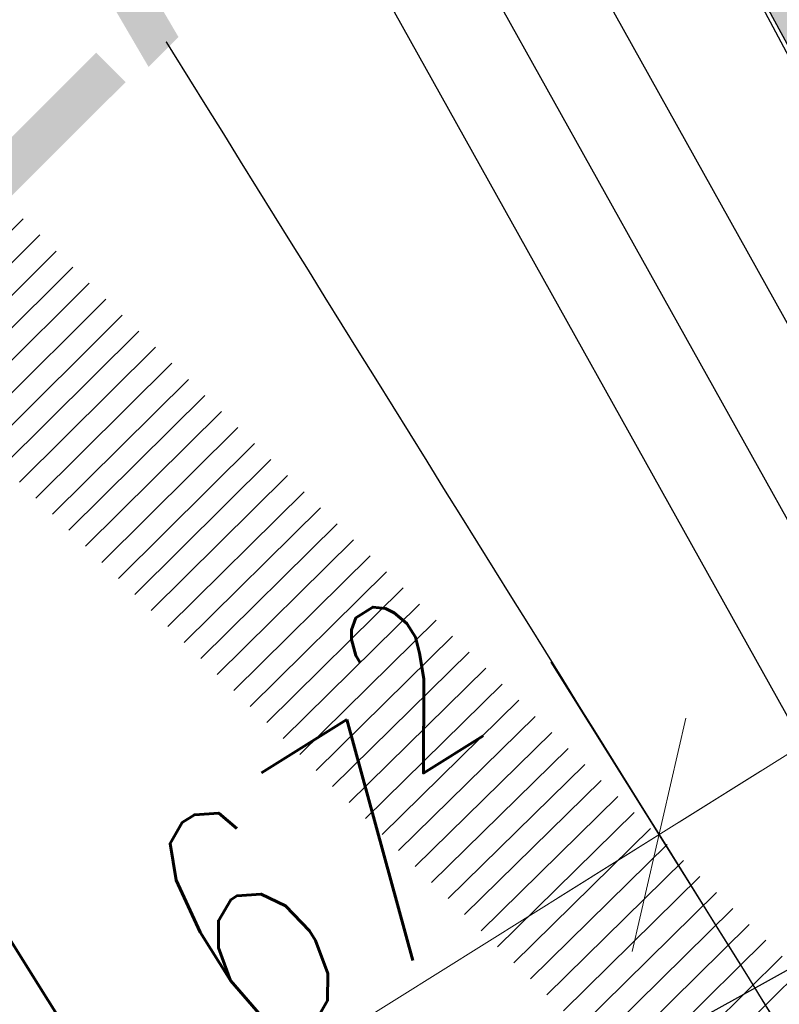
# Model space of a CAD drawing. Header units: metres. Extents: x 3458045 to 3462392, y 5482308 to 5484762.
# Tile 92 of 256: x 3459765.67 to 3459767.65, y 5483559.92 to 5483562.49. Entities that reach past the tile are written whole.
import ezdxf
from ezdxf.enums import TextEntityAlignment as Align

# ---------------------------------------------------------------- set-up
doc = ezdxf.new("R2010")
doc.units = ezdxf.units.M
doc.header["$PDMODE"] = 3
doc.header["$PDSIZE"] = 0.1
for name, pattern in [('AUSGEZOGEN', [2, 1, 1]), ('STRICHPUNKT2', [12.7, 6.35, -3.175, 0, -3.175]), ('VERDECKT2', [4.762499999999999, 3.175, -1.5875])]:
    doc.linetypes.add(name, pattern=pattern)
doc.layers.get('0').update_dxf_attribs({"linetype": 'CONTINUOUS'})
doc.layers.get('DEFPOINTS').update_dxf_attribs({"linetype": 'CONTINUOUS'})
for name, color, linetype in [('BAUER_BK 2014', 1, 'CONTINUOUS'), ('SP_ACHSE_8901', 7, 'CONTINUOUS'), ('SP_ACHSE_8911', 7, 'CONTINUOUS'), ('SP_AXIS', 7, 'CONTINUOUS'), ('SP_BAUGRUBE-VERBAU', 210, 'AUSGEZOGEN'), ('SP_Blockfugen', 2, 'STRICHPUNKT2'), ('SP_Rückbau', 40, 'AUSGEZOGEN'), ('SP_SOLID_Trogsohle_L7+8', 253, 'CONTINUOUS'), ('SP_Trogwand_L7+8', 2, 'CONTINUOUS'), ('SP_Tunnelwand_L7+8', 2, 'VERDECKT2'), ('SP_Vb_Planung', 10, 'CONTINUOUS'), ('SP_VERM-VA-B44', 150, 'CONTINUOUS'), ('T__AXIS', 3, 'CONTINUOUS')]:
    doc.layers.add(name, color=color, linetype=linetype)
doc.layers.add('SP_HILF', color=6, linetype='CONTINUOUS', plot=False)
doc.styles.add('K_ISOCP', font='k_isocp.shx')
doc.styles.add('SP_F', font='romans.shx', dxfattribs={"width": 0.7, "bigfont": 'sp_f.shx'})
doc.styles.get("Standard").update_dxf_attribs({"font": 'txt.shx'})
doc.linetypes.add('EISENBAHN', pattern='A,0.15,[130,ltypeshp.shx,S=0.25,R=0,X=0,Y=0],0.15', length=0.3)
doc.linetypes.add('ZICKZACK', pattern='A,0.00254,-5.08,[131,ltypeshp.shx,S=5.08,R=0,X=-5.08,Y=0],-10.16,[131,ltypeshp.shx,S=5.08,R=180,X=5.08,Y=0],-5.08', length=20.32254)
doc.dimstyles.new('SOFI25$0', dxfattribs={"dimtxt": 2.5, "dimasz": 0.25, "dimexe": 0.9, "dimexo": 0.625, "dimgap": 0.675, "dimtad": 1, "dimdec": 3, "dimrnd": 0.001, "dimzin": 1, "dimdsep": 46, "dimtxsty": 'SP_F', "dimblk1": 'SOF_BEMSTR1', "dimblk2": 'SOF_BEMSTR2', "dimsah": 1, "dimcen": 2.5, "dimse1": 1, "dimse2": 1, "dimclrd": 1, "dimclre": 1, "dimclrt": 1, "dimaunit": 2, "dimadec": 3, "dimazin": 0, "dimtfac": 1, "dimtdec": 3, "dimtmove": 0, "dimatfit": 3, "dimfxl": 1, "dimtolj": 1, "dimtzin": 0, "dimlwd": 0, "dimlwe": 0, "dimarcsym": 0})

# ---------------------------------------------------------------- blocks, each defined once
blk = doc.blocks.new('kmr_li')
at = {"color": 1, "linetype": 'Continuous', "style": 'K_ISOCP'}
blk.add_attdef('STATION', text='', height=1, rotation=270.000058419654, dxfattribs=at).set_placement((-3.663735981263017e-15, 4.40404775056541), align=Align.MIDDLE_RIGHT)
blk.add_attdef('PARAOL', text='', height=1, rotation=270.000058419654, dxfattribs=at).set_placement((0.5, 1), align=Align.BOTTOM_RIGHT)
blk.add_attdef('PARAUL', text='', height=1, rotation=270.000058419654, dxfattribs=at).set_placement((-0.5, 1), align=Align.TOP_RIGHT)
blk = doc.blocks.new('SOF_BEMSTR2')
at = {"color": 0, "linetype": 'ByBlock', "lineweight": -2}
for p, q in [((0, -20), (0, 8.5)), ((3.535, 3.535), (-3.535, -3.535)), ((-5, 0), (5, 0))]:
    blk.add_line(p, q, dxfattribs=at)
blk = doc.blocks.new('SOF_BEMSTR1')
at = {"color": 0, "linetype": 'ByBlock', "lineweight": -2}
for p, q in [((0, 20), (0, -8.5)), ((3.535, 3.535), (-3.535, -3.535)), ((-5, 0), (5, 0))]:
    blk.add_line(p, q, dxfattribs=at)
blk = doc.blocks.new('*D103')
at = {"layer": 'DEFPOINTS', "color": 0, "linetype": 'AUSGEZOGEN', "transparency": 16777216}
for p in [(3459767.336364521, 5483560.358917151), (3459769.485442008, 5483560.076529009), (3459768.068534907, 5483559.189446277)]:
    blk.add_point(p, dxfattribs=at)
at = {"layer": 'SP_VERM-VA-B44', "color": 1, "linetype": 'AUSGEZOGEN', "lineweight": 0, "transparency": 16777216}
for p, q in [((3459768.700297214, 5483561.212834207), (3459767.389338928, 5483560.392082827)), ((3459767.336364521, 5483560.358917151), (3459765.694157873, 5483559.330781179))]:
    blk.add_line(p, q, dxfattribs=at)
at = {"layer": 'SP_VERM-VA-B44', "color": 1, "linetype": 'AUSGEZOGEN', "lineweight": 0, "transparency": 16777216, "xscale": 0.0625, "yscale": 0.0625, "zscale": 0.0625}
for name, p, rotation in [('SOF_BEMSTR2', (3459768.753271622, 5483561.245999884), 32.04943896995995), ('SOF_BEMSTR1', (3459767.336364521, 5483560.358917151), 212.0494389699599)]:
    blk.add_blockref(name, p, dxfattribs=dict(at, rotation=rotation))
at = {"layer": 'SP_VERM-VA-B44', "color": 1, "linetype": 'AUSGEZOGEN', "transparency": 16777216, "insert": (3459766.233398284, 5483560.236169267), "char_height": 0.625, "attachment_point": 5, "rotation": 32.04943896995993, "style": 'SP_F'}
blk.add_mtext('\\A1;\\A1;1.67{\\H.7x;\\S2^ ;}', dxfattribs=at)

msp = doc.modelspace()

# ---------------------------------------------------------------- hatches: boundary and pattern name
at = {"layer": 'SP_SOLID_Trogsohle_L7+8'}
h = msp.add_hatch(color=256, dxfattribs=at)
h.dxf.hatch_style = 1
edge = h.paths.add_edge_path()
edge.add_line((3459702.44907558, 5483672.580782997), (3459694.759775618, 5483665.802784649))
edge.add_arc((3459249.829290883, 5483273.601731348), 593.1144935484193, 29.94880577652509, 41.39580196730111, ccw=False)
edge.add_line((3459763.746280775, 5483569.699907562), (3459768.670942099, 5483560.569378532))
edge.add_line((3459768.670942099, 5483560.569378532), (3459778.034558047, 5483565.748114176))
edge.add_line((3459778.034558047, 5483565.748114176), (3459772.629281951, 5483574.814236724))
edge.add_arc((3459249.846625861, 5483273.614937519), 603.3429566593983, 29.94823677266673, 41.39594759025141)

# ---------------------------------------------------------------- linework, layer by layer
at = {"layer": 'SP_ACHSE_8901'}
msp.add_lwpolyline([(3459663.591668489, 5483703.286996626, -0.07635280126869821), (3459773.473333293, 5483559.303809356, -0.002641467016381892), (3459775.374133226, 5483555.781152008, -0.004569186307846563), (3459777.223919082, 5483552.231482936, -0.006496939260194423), (3459778.99467187, 5483548.641798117, -0.008424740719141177), (3459780.65749407, 5483545.000945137, -0.01035260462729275), (3459782.182412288, 5483541.300318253, -0.01228054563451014), (3459783.538279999, 5483537.534590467, -0.01413463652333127), (3459784.687723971, 5483533.721318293, -0.08207750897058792), (3459786.838173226, 5483512.305550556, -0.003919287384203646), (3459786.76273028, 5483511.253718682, -0.01303019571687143), (3459786.355056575, 5483507.426454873, -0.01102537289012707), (3459785.763781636, 5483503.623102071, -0.009020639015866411), (3459785.020523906, 5483499.846402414, -0.00701597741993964), (3459784.156522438, 5483496.095398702, -0.005011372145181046), (3459783.202536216, 5483492.366201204, -0.003006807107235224), (3459782.188861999, 5483488.652741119, -0.001002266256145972), (3459781.145440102, 5483484.947508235), (3459771.436683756, 5483450.647071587, 0.001412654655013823)], format="xyb", dxfattribs=at)
at = {"layer": 'SP_ACHSE_8911'}
msp.add_lwpolyline([(3459779.96686742, 5483401.349616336, -0.1898543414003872), (3459772.018986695, 5483438.25277696, -0.004826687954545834), (3459772.198069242, 5483439.278187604, -0.01021939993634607), (3459772.732944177, 5483441.866069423, -0.007299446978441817), (3459773.358164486, 5483444.433714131, -0.004379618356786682), (3459774.043198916, 5483446.986114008, -0.001459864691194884), (3459774.758003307, 5483449.530368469), (3459784.828143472, 5483485.107649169, 0.001013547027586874), (3459785.859894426, 5483488.771659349, 0.003040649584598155), (3459786.86189714, 5483492.443894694, 0.005067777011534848), (3459787.804208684, 5483496.131855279, 0.007094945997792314), (3459788.656526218, 5483499.841583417, 0.00912217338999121), (3459789.388081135, 5483503.576917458, 0.01114947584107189), (3459789.967623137, 5483507.338729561, 0.009624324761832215), (3459790.281778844, 5483510.157052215, 0.09662808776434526), (3459787.587342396, 5483536.672911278, 0.005751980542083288), (3459787.091374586, 5483538.245251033, 0.01239267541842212), (3459785.7656972, 5483541.964703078, 0.01043849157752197), (3459784.271584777, 5483545.61987743, 0.008484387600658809), (3459782.64020641, 5483549.215992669, 0.00653034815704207), (3459780.901558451, 5483552.761574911, 0.004576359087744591), (3459779.084561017, 5483556.267715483, 0.002622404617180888), (3459777.217256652, 5483559.747366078, 0.07694129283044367), (3459666.019744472, 5483705.808740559)], format="xyb", dxfattribs=at)
at = {"layer": 'SP_AXIS'}
for points in [[(3459779.96686742, 5483401.349616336, -0.1898543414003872), (3459772.018986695, 5483438.25277696, -0.004826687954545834), (3459772.198069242, 5483439.278187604, -0.01021939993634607), (3459772.732944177, 5483441.866069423, -0.007299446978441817), (3459773.358164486, 5483444.433714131, -0.004379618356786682), (3459774.043198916, 5483446.986114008, -0.001459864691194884), (3459774.758003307, 5483449.530368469), (3459784.828143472, 5483485.107649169, 0.001013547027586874), (3459785.859894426, 5483488.771659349, 0.003040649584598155), (3459786.86189714, 5483492.443894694, 0.005067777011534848), (3459787.804208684, 5483496.131855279, 0.007094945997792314), (3459788.656526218, 5483499.841583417, 0.00912217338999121), (3459789.388081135, 5483503.576917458, 0.01114947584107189), (3459789.967623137, 5483507.338729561, 0.009624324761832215), (3459790.281778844, 5483510.157052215, 0.09662808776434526), (3459787.587342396, 5483536.672911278, 0.005751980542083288), (3459787.091374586, 5483538.245251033, 0.01239267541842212), (3459785.7656972, 5483541.964703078, 0.01043849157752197), (3459784.271584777, 5483545.61987743, 0.008484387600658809), (3459782.64020641, 5483549.215992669, 0.00653034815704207), (3459780.901558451, 5483552.761574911, 0.004576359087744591), (3459779.084561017, 5483556.267715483, 0.002622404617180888), (3459777.217256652, 5483559.747366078, 0.07694129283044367), (3459666.019744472, 5483705.808740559)], [(3459663.591668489, 5483703.286996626, -0.07635280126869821), (3459773.473333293, 5483559.303809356, -0.002641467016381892), (3459775.374133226, 5483555.781152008, -0.004569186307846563), (3459777.223919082, 5483552.231482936, -0.006496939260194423), (3459778.99467187, 5483548.641798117, -0.008424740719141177), (3459780.65749407, 5483545.000945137, -0.01035260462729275), (3459782.182412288, 5483541.300318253, -0.01228054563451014), (3459783.538279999, 5483537.534590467, -0.01413463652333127), (3459784.687723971, 5483533.721318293, -0.08207750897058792), (3459786.838173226, 5483512.305550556, -0.003919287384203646), (3459786.76273028, 5483511.253718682, -0.01303019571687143), (3459786.355056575, 5483507.426454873, -0.01102537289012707), (3459785.763781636, 5483503.623102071, -0.009020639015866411), (3459785.020523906, 5483499.846402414, -0.00701597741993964), (3459784.156522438, 5483496.095398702, -0.005011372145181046), (3459783.202536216, 5483492.366201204, -0.003006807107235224), (3459782.188861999, 5483488.652741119, -0.001002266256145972), (3459781.145440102, 5483484.947508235), (3459771.436683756, 5483450.647071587, 0.001412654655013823)], [(3459751.005568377, 5483586.854896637, -0.0004356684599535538), (3459755.6441596, 5483579.311437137, 0.0003596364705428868), (3459761.262486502, 5483570.172616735, 0.00107890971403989), (3459766.907079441, 5483561.050004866, 0.001798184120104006), (3459772.604063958, 5483551.960036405, 0.002517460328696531), (3459778.379281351, 5483542.919596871, 0.003236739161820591), (3459784.25813847, 5483533.946242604, 0.001213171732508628), (3459786.205183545, 5483531.032596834, 0.0550745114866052), (3459885.435304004, 5483413.601433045, -0.02461559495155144), (3459912.620538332, 5483385.136377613, -0.0008767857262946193), (3459913.558765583, 5483384.047938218, -0.003750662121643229), (3459918.207414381, 5483378.549185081, -0.002679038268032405), (3459922.784991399, 5483372.99108409, -0.001607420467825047), (3459927.314765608, 5483367.393927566, -0.0005358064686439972), (3459931.820513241, 5483361.777397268, 0.0005358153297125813), (3459936.326195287, 5483356.160966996, 0.000976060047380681), (3459939.401293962, 5483352.352944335, 0.00648159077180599), (3459955.991446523, 5483332.430929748), (3459959.946956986, 5483327.804321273)]]:
    msp.add_lwpolyline(points, format="xyb", dxfattribs=at)
at = {"layer": 'SP_BAUGRUBE-VERBAU'}
for p, q in [((3459763.544113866, 5483569.099492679), (3459768.396058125, 5483560.394429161)), ((3459763.102566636, 5483568.864895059), (3459767.958513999, 5483560.152447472))]:
    msp.add_line(p, q, dxfattribs=at)
at = {"layer": 'SP_BAUGRUBE-VERBAU', "linetype": 'ZICKZACK', "ltscale": 0.2}
msp.add_line((3459763.325742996, 5483568.977779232), (3459768.177687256, 5483560.272715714), dxfattribs=at)
at = {"layer": 'SP_Blockfugen'}
msp.add_line((3459781.013735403, 5483567.384380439), (3459765.700308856, 5483558.914982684), dxfattribs=at)
at = {"layer": 'SP_HILF'}
msp.add_lwpolyline([(3459702.44907558, 5483672.580782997), (3459694.759775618, 5483665.802784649, -0.04998851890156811), (3459763.746280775, 5483569.699907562), (3459768.670942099, 5483560.569378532), (3459778.034558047, 5483565.748114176), (3459772.629281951, 5483574.814236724, 0.04999164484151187)], format="xyb", close=True, dxfattribs=at)
at = {"layer": 'SP_Trogwand_L7+8', "color": 1, "linetype": 'VERDECKT2'}
msp.add_line((3459763.985661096, 5483569.3340903), (3459768.648896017, 5483560.557196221), dxfattribs=at)
at = {"layer": 'SP_Tunnelwand_L7+8'}
msp.add_lwpolyline([(3459773.854298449, 5483437.950732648, -0.004826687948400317), (3459774.027161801, 5483438.940518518, -0.01021939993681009), (3459774.54636959, 5483441.452441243, -0.007299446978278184), (3459775.158743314, 5483443.967328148, -0.004379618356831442), (3459775.83533156, 5483446.488258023, -0.001459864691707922), (3459776.547198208, 5483449.022055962), (3459786.617832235, 5483484.601078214, 0.001013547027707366), (3459787.651284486, 5483488.271137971, 0.00304064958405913), (3459788.659242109, 5483491.965197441, 0.0050677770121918), (3459789.610887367, 5483495.689687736, 0.007094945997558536), (3459790.475024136, 5483499.450859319, 0.009122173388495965), (3459791.21962211, 5483503.252791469, 0.01114947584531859), (3459791.81179307, 5483507.096578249, 0.009624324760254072), (3459792.133953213, 5483509.986611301, 0.0966280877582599), (3459789.367574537, 5483537.211774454, 0.005751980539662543), (3459788.858666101, 5483538.82514818, 0.01239267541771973), (3459787.501727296, 5483542.632385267, 0.01043849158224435), (3459785.97823152, 5483546.359442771, 0.008484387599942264), (3459784.32077686, 5483550.013039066, 0.006530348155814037), (3459782.560738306, 5483553.602242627, 0.004576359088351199), (3459780.728075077, 5483557.138612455, 0.00262240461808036), (3459778.851545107, 5483560.635454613, 0.07694129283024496), (3459667.309898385, 5483707.148555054), (3459482.135333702, 5483885.45966273, 0.0146052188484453)], format="xyb", dxfattribs=at)
at = {"layer": 'SP_Vb_Planung', "linetype": 'AUSGEZOGEN', "lineweight": 13, "ltscale": 13}
for points in [[(3459780.383066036, 5483401.626706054, -0.1898543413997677), (3459772.512350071, 5483438.17158226, -0.004826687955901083), (3459772.689760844, 5483439.187416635, -0.01021939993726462), (3459773.220424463, 5483441.754880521, -0.007299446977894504), (3459773.842191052, 5483444.308341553, -0.00437961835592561), (3459774.524955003, 5483446.852281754, -0.001459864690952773), (3459775.238969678, 5483449.393725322), (3459785.309242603, 5483484.971474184, 0.001013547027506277), (3459786.341450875, 5483488.637110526, 0.003040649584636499), (3459787.34505439, 5483492.315212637, 0.005067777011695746), (3459788.289874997, 5483496.012993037, 0.007094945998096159), (3459789.145369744, 5483499.736550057, 0.009122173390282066), (3459789.88043086, 5483503.489786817, 0.01114947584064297), (3459790.463367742, 5483507.273635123, 0.009624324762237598), (3459790.779675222, 5483510.111235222, 0.09662808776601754), (3459788.06589925, 5483536.817767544, 0.005751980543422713), (3459787.566452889, 5483538.401137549, 0.01239267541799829), (3459786.232371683, 5483542.144188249, 0.01043849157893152), (3459784.730360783, 5483545.818685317, 0.00848438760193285), (3459783.09197266, 5483549.430252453, 0.006530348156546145), (3459781.347574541, 5483552.987560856, 0.004576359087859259), (3459779.526365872, 5483556.501827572, 0.002622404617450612), (3459777.656581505, 5483559.986099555, 0.07694129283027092), (3459666.366560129, 5483706.168905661)], [(3459779.550668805, 5483401.072526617, -0.1898543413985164), (3459771.525623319, 5483438.333971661, -0.00482668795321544), (3459771.70637764, 5483439.368958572, -0.01021939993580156), (3459772.245463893, 5483441.977258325, -0.007299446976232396), (3459772.874137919, 5483444.559086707, -0.004379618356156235), (3459773.561442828, 5483447.119946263, -0.001459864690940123), (3459774.277036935, 5483449.667011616), (3459784.347044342, 5483485.243824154, 0.001013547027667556), (3459785.378337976, 5483488.906208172, 0.003040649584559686), (3459786.37873989, 5483492.572576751, 0.005067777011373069), (3459787.318542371, 5483496.250717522, 0.007094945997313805), (3459788.167682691, 5483499.946616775, 0.00912217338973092), (3459788.89573141, 5483503.664048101, 0.01114947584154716), (3459789.471878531, 5483507.403824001, 0.009624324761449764), (3459789.783882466, 5483510.202869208, 0.09662808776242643), (3459787.108785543, 5483536.528055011, 0.005751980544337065), (3459786.616296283, 5483538.089364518, 0.01239267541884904), (3459785.299022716, 5483541.785217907, 0.0104384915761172), (3459783.812808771, 5483545.421069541, 0.008484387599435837), (3459782.188440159, 5483549.001732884, 0.006530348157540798), (3459780.455542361, 5483552.535588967, 0.004576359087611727), (3459778.642756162, 5483556.033603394, 0.002622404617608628), (3459776.777931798, 5483559.508632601, 0.07694129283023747), (3459665.672928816, 5483705.448575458)], [(3459663.938484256, 5483703.647161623, -0.07635280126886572), (3459773.912254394, 5483559.543284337, -0.002641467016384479), (3459775.815409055, 5483556.016259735, -0.004569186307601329), (3459777.669417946, 5483552.458486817, -0.006496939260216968), (3459779.445918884, 5483548.857149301, -0.008424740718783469), (3459781.115740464, 5483545.200970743, -0.01035260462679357), (3459782.64854634, 5483541.481202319, -0.01228054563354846), (3459784.012733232, 5483537.692369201, -0.01413463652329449), (3459785.170335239, 5483533.852033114, -0.08207750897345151), (3459787.337158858, 5483512.273717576, -0.003919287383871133), (3459787.261153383, 5483511.214039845, -0.01303019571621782), (3459786.850695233, 5483507.360558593, -0.01102537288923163), (3459786.256033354, 5483503.535419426, -0.009020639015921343), (3459785.509292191, 5483499.741019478, -0.00701597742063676), (3459784.642141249, 5483495.976342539, -0.005011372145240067), (3459783.685671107, 5483492.237435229, -0.003006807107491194), (3459782.670413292, 5483488.518173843, -0.001002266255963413), (3459781.626448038, 5483484.811011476), (3459771.917782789, 5483450.510896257, 0.001412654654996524)], [(3459663.244852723, 5483702.92683163, -0.07635280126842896), (3459773.034412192, 5483559.064334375, -0.002641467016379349), (3459774.932857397, 5483555.546044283, -0.004569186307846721), (3459776.778420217, 5483552.004479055, -0.006496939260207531), (3459778.543424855, 5483548.426446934, -0.008424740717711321), (3459780.199247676, 5483544.800919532, -0.01035260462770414), (3459781.716278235, 5483541.119434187, -0.01228054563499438), (3459783.063826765, 5483537.376811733, -0.01413463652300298), (3459784.205112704, 5483533.590603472, -0.08207750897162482), (3459786.339187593, 5483512.337383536, -0.003919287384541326), (3459786.264307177, 5483511.293397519, -0.01303019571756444), (3459785.859417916, 5483507.492351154, -0.01102537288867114), (3459785.271529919, 5483503.710784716, -0.009020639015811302), (3459784.531755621, 5483499.951785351, -0.007015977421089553), (3459783.670903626, 5483496.214454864, -0.005011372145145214), (3459782.719401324, 5483492.494967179, -0.00300680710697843), (3459781.707310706, 5483488.787308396, -0.0010022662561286), (3459780.664432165, 5483485.084004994), (3459770.955584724, 5483450.783246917, 0.001412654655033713)]]:
    msp.add_lwpolyline(points, format="xyb", dxfattribs=at)
at = {"layer": 'SP_Vb_Planung', "linetype": 'EISENBAHN', "lineweight": 13, "ltscale": 13}
for points in [[(3459779.96686742, 5483401.349616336, -0.1898543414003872), (3459772.018986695, 5483438.25277696, -0.004826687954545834), (3459772.198069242, 5483439.278187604, -0.01021939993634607), (3459772.732944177, 5483441.866069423, -0.007299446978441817), (3459773.358164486, 5483444.433714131, -0.004379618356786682), (3459774.043198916, 5483446.986114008, -0.001459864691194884), (3459774.758003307, 5483449.530368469), (3459784.828143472, 5483485.107649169, 0.001013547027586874), (3459785.859894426, 5483488.771659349, 0.003040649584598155), (3459786.86189714, 5483492.443894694, 0.005067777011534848), (3459787.804208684, 5483496.131855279, 0.007094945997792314), (3459788.656526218, 5483499.841583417, 0.00912217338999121), (3459789.388081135, 5483503.576917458, 0.01114947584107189), (3459789.967623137, 5483507.338729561, 0.009624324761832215), (3459790.281778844, 5483510.157052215, 0.09662808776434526), (3459787.587342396, 5483536.672911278, 0.005751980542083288), (3459787.091374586, 5483538.245251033, 0.01239267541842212), (3459785.7656972, 5483541.964703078, 0.01043849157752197), (3459784.271584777, 5483545.61987743, 0.008484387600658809), (3459782.64020641, 5483549.215992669, 0.00653034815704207), (3459780.901558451, 5483552.761574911, 0.004576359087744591), (3459779.084561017, 5483556.267715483, 0.002622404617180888), (3459777.217256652, 5483559.747366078, 0.07694129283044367), (3459666.019744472, 5483705.808740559)], [(3459663.591668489, 5483703.286996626, -0.07635280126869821), (3459773.473333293, 5483559.303809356, -0.002641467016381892), (3459775.374133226, 5483555.781152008, -0.004569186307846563), (3459777.223919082, 5483552.231482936, -0.006496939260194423), (3459778.99467187, 5483548.641798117, -0.008424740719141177), (3459780.65749407, 5483545.000945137, -0.01035260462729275), (3459782.182412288, 5483541.300318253, -0.01228054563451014), (3459783.538279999, 5483537.534590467, -0.01413463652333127), (3459784.687723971, 5483533.721318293, -0.08207750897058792), (3459786.838173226, 5483512.305550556, -0.003919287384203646), (3459786.76273028, 5483511.253718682, -0.01303019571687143), (3459786.355056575, 5483507.426454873, -0.01102537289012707), (3459785.763781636, 5483503.623102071, -0.009020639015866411), (3459785.020523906, 5483499.846402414, -0.00701597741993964), (3459784.156522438, 5483496.095398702, -0.005011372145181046), (3459783.202536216, 5483492.366201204, -0.003006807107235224), (3459782.188861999, 5483488.652741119, -0.001002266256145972), (3459781.145440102, 5483484.947508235), (3459771.436683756, 5483450.647071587, 0.001412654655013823)]]:
    msp.add_lwpolyline(points, format="xyb", dxfattribs=at)
at = {"layer": 'T__AXIS'}
msp.add_lwpolyline([(3459778.510106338, 5483400.379479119, -0.1903342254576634), (3459770.308261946, 5483438.633956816, -0.004747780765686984), (3459770.492185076, 5483439.676576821, -0.01004995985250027), (3459771.039228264, 5483442.30743977, -0.007178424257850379), (3459771.676598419, 5483444.917982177, -0.00430700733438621), (3459772.373776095, 5483447.513253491, -0.00143566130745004), (3459773.100722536, 5483450.10037497), (3459783.188591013, 5483485.740191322, 0.001026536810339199), (3459784.207226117, 5483489.357853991, 0.0030796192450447), (3459785.196112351, 5483492.983739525, 0.005132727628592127), (3459786.125303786, 5483496.625336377, 0.007185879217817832), (3459786.96449061, 5483500.288656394, 0.009239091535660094), (3459787.682893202, 5483503.9774788, 0.01129238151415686), (3459788.249248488, 5483507.692577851, 0.009747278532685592), (3459788.553541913, 5483510.475773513, 0.09551363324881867), (3459785.952562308, 5483536.031808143, 0.005817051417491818), (3459785.466552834, 5483537.583032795, 0.01252784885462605), (3459784.165158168, 5483541.252057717, 0.01054572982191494), (3459782.695856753, 5483544.857255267, 0.008563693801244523), (3459781.089839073, 5483548.403770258, 0.006581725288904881), (3459779.377115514, 5483551.900089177, 0.004599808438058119), (3459777.586612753, 5483555.357286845, 0.002617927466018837), (3459775.74637472, 5483558.788311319, 0.07700078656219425), (3459664.805946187, 5483704.548261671)], format="xyb", dxfattribs=at)

# ---------------------------------------------------------------- block references
at = {"layer": 'SP_AXIS', "color": 0}
ref = msp.add_blockref('kmr_li', (3459777.217256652, 5483559.747366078), dxfattribs=dict(at, xscale=3.500000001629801, yscale=3.500000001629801, zscale=3.500000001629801, rotation=118.4827777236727))
ref.add_attrib('PARAOL', 'R=-600.0000', dxfattribs={"layer": '0', "color": 1, "linetype": 'Continuous', "height": 0.8750000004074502, "rotation": 28.48283614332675, "style": 'K_ISOCP'}).set_placement((3459773.306329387, 5483559.616415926), align=Align.BOTTOM_RIGHT)

# ---------------------------------------------------------------- dimensions: what is measured, and where the dimension line sits
at = {"layer": 'SP_VERM-VA-B44', "linetype": 'AUSGEZOGEN'}
dim = msp.add_linear_dim(base=(3459767.336364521, 5483560.358917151), p1=(3459769.485442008, 5483560.076529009), p2=(3459768.068534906, 5483559.189446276), angle=212.0494389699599, text='\\A1;1.67{\\H.7x;\\S2^ ;}', dimstyle='SOFI25$0', override={"dimblk1": 'SOF_BEMSTR2', "dimblk2": 'SOF_BEMSTR1'}, dxfattribs=at)
dim.commit()
dim.dimension.update_dxf_attribs({"geometry": '*D103', "text_midpoint": (3459766.233398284, 5483560.236169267)})

# ---------------------------------------------------------------- next in the draw order: texts
at = {"layer": 'BAUER_BK 2014', "insert": (3459762.870733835, 5483560.665228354, -95.66999999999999), "char_height": 1, "attachment_point": 1, "rotation": 45, "bg_fill": 3, "box_fill_scale": 1, "bg_fill_color": 256, "bg_fill_transparency": 0}
msp.add_mtext_dynamic_manual_height_columns('{\\fArial|b0|i0|c0|p34;BK62/14}', width=5.236615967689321, gutter_width=12.5, heights=[0], dxfattribs=at)

# ---------------------------------------------------------------- next in the draw order: hatches: boundary and pattern name
at = {"layer": 'SP_Rückbau'}
h = msp.add_hatch(dxfattribs=at)
h.set_pattern_fill('MAUER', color=256, scale=0.6)
h.set_pattern_definition([(45, (0, 0), (-0.04242640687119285, 0.04242640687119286), [])])
h.paths.add_polyline_path([(3459864.739277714, 5483465.754893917), (3459864.471420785, 5483466.010773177), (3459864.126043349, 5483465.649228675), (3459864.370868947, 5483465.415350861)])
h.paths.add_polyline_path([(3459863.02524278, 5483467.392282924), (3459862.679865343, 5483467.030738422), (3459864.126043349, 5483465.649228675), (3459864.471420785, 5483466.010773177)])
h.paths.add_polyline_path([(3459861.578694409, 5483468.773404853), (3459861.233422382, 5483468.411759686), (3459862.563912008, 5483467.14150671), (3459862.679865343, 5483467.030738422), (3459863.02524278, 5483467.392282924), (3459862.90923811, 5483467.50310025)])
h.paths.add_polyline_path([(3459860.132641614, 5483470.155045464), (3459859.787104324, 5483469.793653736), (3459860.539960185, 5483469.073826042), (3459861.233422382, 5483468.411759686), (3459861.578694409, 5483468.773404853), (3459860.885364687, 5483469.435344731)])
h.paths.add_polyline_path([(3459858.862942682, 5483471.369042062), (3459858.687440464, 5483471.537576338), (3459858.34111879, 5483471.176936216), (3459858.517012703, 5483471.008025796), (3459859.787104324, 5483469.793653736), (3459860.132641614, 5483470.155045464)])
h.paths.add_polyline_path([(3459857.244879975, 5483472.922863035), (3459856.898558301, 5483472.562222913), (3459858.34111879, 5483471.176936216), (3459858.687440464, 5483471.537576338)])
h.paths.add_polyline_path([(3459855.802319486, 5483474.308149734), (3459855.455997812, 5483473.947509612), (3459856.898558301, 5483472.562222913), (3459857.244879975, 5483472.922863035)])
h.paths.add_polyline_path([(3459854.362337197, 5483475.696114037), (3459854.015050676, 5483475.336402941), (3459855.013789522, 5483474.372160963), (3459855.455997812, 5483473.947509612), (3459855.802319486, 5483474.308149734), (3459855.360594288, 5483474.732337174)])
h.paths.add_polyline_path([(3459852.923492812, 5483477.085260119), (3459852.576206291, 5483476.725549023), (3459854.015050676, 5483475.336402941), (3459854.362337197, 5483475.696114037)])
h.paths.add_polyline_path([(3459851.867415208, 5483478.104860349), (3459851.485501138, 5483478.475287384), (3459851.137386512, 5483478.116377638), (3459851.519714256, 5483477.745549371), (3459852.576206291, 5483476.725549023), (3459852.923492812, 5483477.085260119)])
h.paths.add_polyline_path([(3459850.049862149, 5483479.867745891), (3459849.701747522, 5483479.508836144), (3459851.137386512, 5483478.116377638), (3459851.485501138, 5483478.475287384)])
h.paths.add_polyline_path([(3459848.614223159, 5483481.260204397), (3459848.266108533, 5483480.90129465), (3459849.701747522, 5483479.508836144), (3459850.049862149, 5483479.867745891)])
h.paths.add_polyline_path([(3459847.180839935, 5483482.654984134), (3459846.832033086, 5483482.296747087), (3459848.033655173, 5483481.126756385), (3459848.266108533, 5483480.90129465), (3459848.614223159, 5483481.260204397), (3459848.382116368, 5483481.485329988)])
h.paths.add_polyline_path([(3459845.747891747, 5483484.05021153), (3459845.399084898, 5483483.691974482), (3459846.832033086, 5483482.296747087), (3459847.180839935, 5483482.654984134)])
h.paths.add_polyline_path([(3459844.903408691, 5483484.872464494), (3459844.315835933, 5483485.446354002), (3459843.966472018, 5483485.088660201), (3459844.554323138, 5483484.514498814), (3459845.399084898, 5483483.691974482), (3459845.747891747, 5483484.05021153)])
h.paths.add_polyline_path([(3459842.885060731, 5483486.843809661), (3459842.535696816, 5483486.486115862), (3459843.966472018, 5483485.088660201), (3459844.315835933, 5483485.446354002)])
h.paths.add_polyline_path([(3459841.454285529, 5483488.241265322), (3459841.104921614, 5483487.883571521), (3459842.535696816, 5483486.486115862), (3459842.885060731, 5483486.843809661)])
h.paths.add_polyline_path([(3459840.025134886, 5483489.640382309), (3459839.675348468, 5483489.28310166), (3459841.080427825, 5483487.907494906), (3459841.104921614, 5483487.883571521), (3459841.454285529, 5483488.241265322), (3459841.4300031, 5483488.264982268)])
h.paths.add_polyline_path([(3459838.596012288, 5483491.039527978), (3459838.246225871, 5483490.68224733), (3459839.675348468, 5483489.28310166), (3459840.025134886, 5483489.640382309)])
h.paths.add_polyline_path([(3459837.96061052, 5483491.661601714), (3459837.167517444, 5483492.439314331), (3459836.817442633, 5483492.082316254), (3459837.610680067, 5483491.304462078), (3459838.246225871, 5483490.68224733), (3459838.596012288, 5483491.039527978)])
h.paths.add_polyline_path([(3459835.739525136, 5483493.839613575), (3459835.389450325, 5483493.482615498), (3459836.817442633, 5483492.082316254), (3459837.167517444, 5483492.439314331)])
h.paths.add_polyline_path([(3459834.493941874, 5483495.061041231), (3459834.311604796, 5483495.239986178), (3459833.961386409, 5483494.883128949), (3459834.143794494, 5483494.704114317), (3459835.389450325, 5483493.482615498), (3459835.739525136, 5483493.839613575)])
h.paths.add_polyline_path([(3459832.884175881, 5483496.640859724), (3459832.533957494, 5483496.284002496), (3459833.961386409, 5483494.883128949), (3459834.311604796, 5483495.239986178)])
h.paths.add_polyline_path([(3459831.606569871, 5483497.894697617), (3459831.456749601, 5483498.041735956), (3459831.106524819, 5483497.684885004), (3459831.256345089, 5483497.537846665), (3459832.533957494, 5483496.284002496), (3459832.884175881, 5483496.640859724)])
h.paths.add_polyline_path([(3459830.029345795, 5483499.442635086), (3459829.679121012, 5483499.085784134), (3459831.106524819, 5483497.684885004), (3459831.456749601, 5483498.041735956)])
h.paths.add_polyline_path([(3459828.719230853, 5483500.728423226), (3459828.601904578, 5483500.843496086), (3459828.251795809, 5483500.486531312), (3459828.369063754, 5483500.371515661), (3459829.679121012, 5483499.085784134), (3459830.029345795, 5483499.442635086)])
h.paths.add_polyline_path([(3459827.174045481, 5483502.24393116), (3459826.823936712, 5483501.886966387), (3459828.251795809, 5483500.486531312), (3459828.601904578, 5483500.843496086)])
h.paths.add_polyline_path([(3459825.831, 5483503.5612), (3459825.746130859, 5483503.644309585), (3459825.39626063, 5483503.287111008), (3459825.480972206, 5483503.20413739), (3459826.823936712, 5483501.886966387), (3459827.174045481, 5483502.24393116)])
h.paths.add_polyline_path([(3459824.317336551, 5483505.043790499), (3459823.967466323, 5483504.686591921), (3459825.39626063, 5483503.287111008), (3459825.746130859, 5483503.644309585)])
h.paths.add_polyline_path([(3459822.940799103, 5483506.392086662), (3459822.888490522, 5483506.443218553), (3459822.538981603, 5483506.085666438), (3459822.591109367, 5483506.034711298), (3459823.967466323, 5483504.686591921), (3459824.317336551, 5483505.043790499)])
h.paths.add_polyline_path([(3459821.45828206, 5483507.841254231), (3459821.10877314, 5483507.483702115), (3459822.538981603, 5483506.085666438), (3459822.888490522, 5483506.443218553)])
h.paths.add_polyline_path([(3459820.047780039, 5483509.220026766), (3459820.028047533, 5483509.239263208), (3459819.679023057, 5483508.881238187), (3459819.698513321, 5483508.862237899), (3459821.10877314, 5483507.483702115), (3459821.45828206, 5483507.841254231)])
h.paths.add_polyline_path([(3459818.595947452, 5483510.635361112), (3459818.246922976, 5483510.277336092), (3459819.679023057, 5483508.881238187), (3459820.028047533, 5483509.239263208)])
h.paths.add_polyline_path([(3459817.163847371, 5483512.031459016), (3459816.814822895, 5483511.673433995), (3459818.246922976, 5483510.277336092), (3459818.595947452, 5483510.635361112)])
h.paths.add_polyline_path([(3459815.729571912, 5483513.425321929), (3459815.381111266, 5483513.06674812), (3459816.802198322, 5483511.685741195), (3459816.814822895, 5483511.673433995), (3459817.163847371, 5483512.031459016), (3459817.150941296, 5483512.04404064)])
h.paths.add_polyline_path([(3459814.295276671, 5483514.819164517), (3459813.946816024, 5483514.460590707), (3459815.381111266, 5483513.06674812), (3459815.729571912, 5483513.425321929)])
h.paths.add_polyline_path([(3459812.859126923, 5483516.211096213), (3459812.511147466, 5483515.852055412), (3459813.94682918, 5483514.460604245), (3459814.295276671, 5483514.819164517), (3459814.284941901, 5483514.829207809)])
h.paths.add_polyline_path([(3459811.422963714, 5483517.603014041), (3459811.074984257, 5483517.243973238), (3459812.511147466, 5483515.852055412), (3459812.859126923, 5483516.211096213)])
h.paths.add_polyline_path([(3459809.985408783, 5483518.993494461), (3459809.637790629, 5483518.634103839), (3459811.074991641, 5483517.243980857), (3459811.422963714, 5483517.603014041), (3459811.415208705, 5483517.610530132)])
h.paths.add_polyline_path([(3459808.547846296, 5483520.383967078), (3459808.200228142, 5483520.024576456), (3459809.637790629, 5483518.634103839), (3459809.985408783, 5483518.993494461)])
h.paths.add_polyline_path([(3459807.109355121, 5483521.77347891), (3459806.76197803, 5483521.413855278), (3459808.200231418, 5483520.024579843), (3459808.547846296, 5483520.383967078), (3459808.542675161, 5483520.388968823)])
h.paths.add_polyline_path([(3459805.670860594, 5483523.162987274), (3459805.323483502, 5483522.803363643), (3459806.76197803, 5483521.413855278), (3459807.109355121, 5483521.77347891)])
h.paths.add_polyline_path([(3459804.231901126, 5483524.552014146), (3459803.884644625, 5483524.192274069), (3459805.32348432, 5483522.803364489), (3459805.670860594, 5483523.162987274), (3459805.668274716, 5483523.165485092)])
h.paths.add_polyline_path([(3459802.792940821, 5483525.941040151), (3459802.445684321, 5483525.581300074), (3459803.884644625, 5483524.192274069), (3459804.231901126, 5483524.552014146)])
h.paths.add_polyline_path([(3459801.610234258, 5483527.089712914), (3459801.261879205, 5483526.731036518), (3459802.444585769, 5483525.582363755), (3459802.792940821, 5483525.941040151)])
h.paths.add_polyline_path([(3459800.175528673, 5483528.483133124), (3459799.82717362, 5483528.124456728), (3459801.261879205, 5483526.731036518), (3459801.610234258, 5483527.089712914)])
h.paths.add_polyline_path([(3459798.740823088, 5483529.876553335), (3459798.392468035, 5483529.517876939), (3459799.82717362, 5483528.124456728), (3459800.175528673, 5483528.483133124)])
h.paths.add_polyline_path([(3459797.306117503, 5483531.269973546), (3459796.95776245, 5483530.91129715), (3459798.392468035, 5483529.517876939), (3459798.740823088, 5483529.876553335)])
h.paths.add_polyline_path([(3459795.871411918, 5483532.663393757), (3459795.523056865, 5483532.304717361), (3459796.95776245, 5483530.91129715), (3459797.306117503, 5483531.269973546)])
h.paths.add_polyline_path([(3459794.436706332, 5483534.056813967), (3459794.088351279, 5483533.698137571), (3459795.523056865, 5483532.304717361), (3459795.871411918, 5483532.663393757)])
h.paths.add_polyline_path([(3459793.002000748, 5483535.450234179), (3459792.653645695, 5483535.091557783), (3459794.088351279, 5483533.698137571), (3459794.436706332, 5483534.056813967)])
h.paths.add_polyline_path([(3459791.567295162, 5483536.843654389), (3459791.218940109, 5483536.484977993), (3459792.653645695, 5483535.091557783), (3459793.002000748, 5483535.450234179)])
h.paths.add_polyline_path([(3459790.132589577, 5483538.237074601), (3459789.784234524, 5483537.878398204), (3459791.218940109, 5483536.484977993), (3459791.567295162, 5483536.843654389)])
h.paths.add_polyline_path([(3459788.697883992, 5483539.630494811), (3459788.349528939, 5483539.271818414), (3459789.784234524, 5483537.878398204), (3459790.132589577, 5483538.237074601)])
h.paths.add_polyline_path([(3459787.263178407, 5483541.023915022), (3459786.914823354, 5483540.665238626), (3459788.349528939, 5483539.271818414), (3459788.697883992, 5483539.630494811)])
h.paths.add_polyline_path([(3459785.828472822, 5483542.417335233), (3459785.480117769, 5483542.058658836), (3459786.914823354, 5483540.665238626), (3459787.263178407, 5483541.023915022)])
h.paths.add_polyline_path([(3459784.392483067, 5483543.809431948), (3459784.044474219, 5483543.450419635), (3459785.41675817, 5483542.120195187), (3459785.480117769, 5483542.058658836), (3459785.828472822, 5483542.417335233), (3459785.764940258, 5483542.479039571)])
h.paths.add_polyline_path([(3459782.95643381, 5483545.201467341), (3459782.608424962, 5483544.842455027), (3459784.044474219, 5483543.450419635), (3459784.392483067, 5483543.809431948)])
h.paths.add_polyline_path([(3459781.520384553, 5483546.593502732), (3459781.172375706, 5483546.234490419), (3459782.608424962, 5483544.842455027), (3459782.95643381, 5483545.201467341)])
h.paths.add_polyline_path([(3459780.084335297, 5483547.985538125), (3459779.736326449, 5483547.626525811), (3459781.172375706, 5483546.234490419), (3459781.520384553, 5483546.593502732)])
h.paths.add_polyline_path([(3459778.64828604, 5483549.377573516), (3459778.300277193, 5483549.018561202), (3459779.736326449, 5483547.626525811), (3459780.084335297, 5483547.985538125)])
h.paths.add_polyline_path([(3459777.212236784, 5483550.769608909), (3459776.864227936, 5483550.410596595), (3459778.300277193, 5483549.018561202), (3459778.64828604, 5483549.377573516)])
h.paths.add_polyline_path([(3459775.776187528, 5483552.161644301), (3459775.42817868, 5483551.802631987), (3459776.864227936, 5483550.410596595), (3459777.212236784, 5483550.769608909)])
h.paths.add_polyline_path([(3459774.340138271, 5483553.553679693), (3459773.992129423, 5483553.194667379), (3459775.42817868, 5483551.802631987), (3459775.776187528, 5483552.161644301)])
h.paths.add_polyline_path([(3459772.904089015, 5483554.945715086), (3459772.556080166, 5483554.586702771), (3459773.992129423, 5483553.194667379), (3459774.340138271, 5483553.553679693)])
h.paths.add_polyline_path([(3459771.468039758, 5483556.337750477), (3459771.12003091, 5483555.978738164), (3459772.556080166, 5483554.586702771), (3459772.904089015, 5483554.945715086)])
h.paths.add_polyline_path([(3459770.033904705, 5483557.731757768), (3459769.685381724, 5483557.373244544), (3459771.060673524, 5483556.036276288), (3459771.12003091, 5483555.978738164), (3459771.468039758, 5483556.337750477), (3459771.408939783, 5483556.395039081)])
h.paths.add_polyline_path([(3459768.599851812, 5483559.125849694), (3459768.251328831, 5483558.767336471), (3459769.685381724, 5483557.373244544), (3459770.033904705, 5483557.731757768)])
h.paths.add_polyline_path([(3459767.165798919, 5483560.519941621), (3459766.817275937, 5483560.161428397), (3459768.251328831, 5483558.767336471), (3459768.599851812, 5483559.125849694)])
h.paths.add_polyline_path([(3459765.731746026, 5483561.914033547), (3459765.383223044, 5483561.555520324), (3459766.817275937, 5483560.161428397), (3459767.165798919, 5483560.519941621)])
h.paths.add_polyline_path([(3459764.297693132, 5483563.308125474), (3459763.949170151, 5483562.94961225), (3459765.383223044, 5483561.555520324), (3459765.731746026, 5483561.914033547)])
h.paths.add_polyline_path([(3459762.863640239, 5483564.7022174), (3459762.515117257, 5483564.343704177), (3459763.949170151, 5483562.94961225), (3459764.297693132, 5483563.308125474)])
h.paths.add_polyline_path([(3459761.429587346, 5483566.096309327), (3459761.081064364, 5483565.737796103), (3459762.515117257, 5483564.343704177), (3459762.863640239, 5483564.7022174)])
h.paths.add_polyline_path([(3459759.995534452, 5483567.490401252), (3459759.647011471, 5483567.131888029), (3459761.081064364, 5483565.737796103), (3459761.429587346, 5483566.096309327)])
h.paths.add_polyline_path([(3459758.561481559, 5483568.88449318), (3459758.212958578, 5483568.525979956), (3459759.647011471, 5483567.131888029), (3459759.995534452, 5483567.490401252)])
h.paths.add_polyline_path([(3459758.561481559, 5483568.88449318), (3459758.453939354, 5483568.98903864), (3459757.988242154, 5483569.505731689), (3459757.527769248, 5483570.025901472), (3459757.229272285, 5483570.375537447), (3459756.849004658, 5483570.050889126), (3459757.150413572, 5483569.69784232), (3459757.615340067, 5483569.172641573), (3459758.093582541, 5483568.642029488), (3459758.212958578, 5483568.525979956)])
h.paths.add_polyline_path([(3459756.229939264, 5483571.642038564), (3459756.014242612, 5483571.962491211), (3459755.599453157, 5483571.683296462), (3459755.822256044, 5483571.35228634), (3459756.248784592, 5483570.7833876), (3459756.693086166, 5483570.233519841), (3459756.849004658, 5483570.050889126), (3459757.229272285, 5483570.375537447), (3459757.077744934, 5483570.553024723), (3459756.643393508, 5483571.090578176)])
h.paths.add_polyline_path([(3459755.029501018, 5483573.700005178), (3459754.579582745, 5483573.481891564), (3459754.890274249, 5483572.841006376), (3459755.333810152, 5483572.077952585), (3459755.599453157, 5483571.683296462), (3459756.014242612, 5483571.962491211), (3459755.757804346, 5483572.343472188), (3459755.3321, 5483573.076)])
h.paths.add_polyline_path([(3459754.646939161, 5483574.65403851), (3459754.510996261, 5483575.09540495), (3459754.403565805, 5483575.54455227), (3459754.39634124, 5483575.592016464), (3459753.902034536, 5483575.51677763), (3459753.912410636, 5483575.44860837), (3459754.028436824, 5483574.963523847), (3459754.174216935, 5483574.490218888), (3459754.500433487, 5483573.645158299), (3459754.579582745, 5483573.481891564), (3459755.029501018, 5483573.700005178), (3459754.95940849, 5483573.844589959)])
h.paths.add_polyline_path([(3459754.314636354, 5483576.447007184), (3459754.353334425, 5483576.89072359), (3459754.46093907, 5483577.323038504), (3459754.560382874, 5483577.551311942), (3459754.101990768, 5483577.751003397), (3459753.985844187, 5483577.484388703), (3459753.858641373, 5483576.973335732), (3459753.813664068, 5483576.457620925), (3459753.83643222, 5483575.947774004), (3459753.902034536, 5483575.51677763), (3459754.39634124, 5483575.592016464), (3459754.3348, 5483575.9966)])
h.paths.add_polyline_path([(3459755.1484, 5483578.4188), (3459755.47582967, 5483578.711194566), (3459755.837387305, 5483578.951415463), (3459755.903720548, 5483578.982067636), (3459755.69398373, 5483579.435951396), (3459755.592730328, 5483579.389162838), (3459755.169433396, 5483579.10792201), (3459754.789504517, 5483578.768724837), (3459754.459833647, 5483578.380215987), (3459754.188580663, 5483577.949770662), (3459754.101990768, 5483577.751003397), (3459754.560382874, 5483577.551311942), (3459754.631820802, 5483577.71529784), (3459754.863976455, 5483578.083700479)])
h.paths.add_polyline_path([(3459757.927308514, 5483579.728817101), (3459757.673794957, 5483579.768240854), (3459757.135264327, 5483579.793395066), (3459756.590858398, 5483579.743954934), (3459756.053997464, 5483579.602311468), (3459755.69398373, 5483579.435951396), (3459755.903720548, 5483578.982067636), (3459756.223939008, 5483579.130038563), (3459756.677853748, 5483579.249797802), (3459757.146262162, 5483579.292336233), (3459757.6236, 5483579.27), (3459757.85047725, 5483579.234755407)])
h.paths.add_polyline_path([(3459759.9393042, 5483579.142155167), (3459759.21260807, 5483579.41210963), (3459758.71341775, 5483579.563283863), (3459758.201100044, 5483579.68623993), (3459757.927308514, 5483579.728817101), (3459757.85047725, 5483579.234755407), (3459758.104181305, 5483579.195302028), (3459758.582502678, 5483579.08050507), (3459759.052939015, 5483578.93803866), (3459759.765188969, 5483578.673450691)])
h.paths.add_polyline_path([(3459760.164709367, 5483579.058421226), (3459759.9393042, 5483579.142155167), (3459759.765188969, 5483578.673450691), (3459759.971937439, 5483578.596647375), (3459760.842225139, 5483578.1919713), (3459761.555976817, 5483577.788952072), (3459761.801817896, 5483578.224339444), (3459761.070909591, 5483578.637046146)])
h.paths.add_polyline_path([(3459761.931307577, 5483578.151223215), (3459761.801817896, 5483578.224339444), (3459761.555976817, 5483577.788952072), (3459761.670939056, 5483577.72403875), (3459762.31161607, 5483577.30361939), (3459762.934508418, 5483576.850546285), (3459763.19540626, 5483576.646142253), (3459763.503769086, 5483577.039731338), (3459763.235841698, 5483577.249642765), (3459762.595994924, 5483577.71504801)])
h.paths.add_polyline_path([(3459763.857066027, 5483576.762935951), (3459763.503769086, 5483577.039731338), (3459763.19540626, 5483576.646142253), (3459763.544062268, 5483576.372982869), (3459764.144723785, 5483575.87909258), (3459764.740939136, 5483575.377038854), (3459765.062998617, 5483575.759501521), (3459764.464543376, 5483576.263441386)])

doc.saveas('drawing.dxf')
